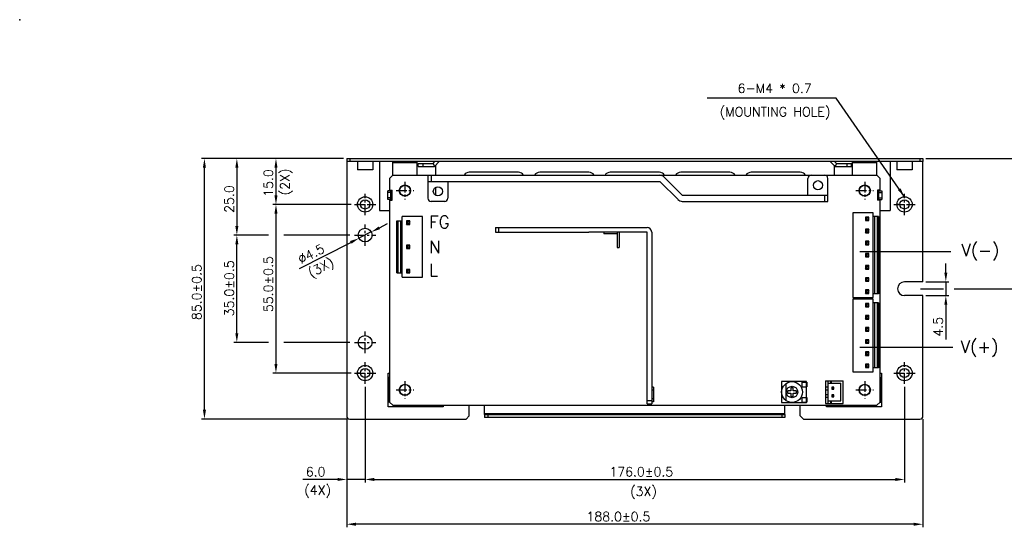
# Model space of a CAD drawing. Extents: x 262 to 754, y 1524 to 2417.
# Tile 6 of 8: x 262 to 583, y 1954 to 2119. Entities that reach past the tile are written whole.
import ezdxf

# ---------------------------------------------------------------- set-up
doc = ezdxf.new("R2010")
doc.units = 0
doc.header["$LTSCALE"] = 23.1
doc.header["$MEASUREMENT"] = 0
doc.linetypes.add('CENTER', pattern=[0.6, 0.375, -0.075, 0.075, -0.075])
doc.layers.get('0').update_dxf_attribs({"linetype": 'CONTINUOUS'})
doc.layers.get('Defpoints').update_dxf_attribs({"linetype": 'CONTINUOUS'})
for name, color, linetype in [('02___PRT_ALL_AXES', 7, 'CONTINUOUS'), ('C', 4, 'CENTER'), ('DIM', 2, 'CONTINUOUS')]:
    doc.layers.add(name, color=color, linetype=linetype)
doc.styles.add('SIMPLEX', font='SIMPLEX.shx')
doc.dimstyles.get("Standard").update_dxf_attribs({"dimtxt": 4.746094, "dimasz": 3.5, "dimexe": 7.56, "dimexo": 2.625, "dimgap": 0.09, "dimtad": 0, "dimtih": 1, "dimtoh": 1, "dimdec": 4, "dimzin": 0, "dimdsep": 46, "dimtxsty": 'STANDARD', "dimcen": 3.78, "dimadec": 0, "dimazin": 0, "dimtfac": 1, "dimtdec": 4, "dimtofl": 0, "dimtmove": 0, "dimatfit": 3, "dimfxl": 1, "dimtolj": 1, "dimtzin": 0, "dimarcsym": 0})
doc.dimstyles.new('STANDARD$0', dxfattribs={"dimtxt": 3, "dimasz": 3, "dimexe": 1, "dimexo": 1, "dimgap": 1, "dimtad": 1, "dimdec": 1, "dimzin": 0, "dimdsep": 46, "dimtxsty": 'STANDARD', "dimcen": -0.5, "dimclrd": 2, "dimclre": 2, "dimclrt": 2, "dimadec": 0, "dimazin": 0, "dimtfac": 1, "dimtdec": 1, "dimtmove": 0, "dimatfit": 3, "dimfxl": 1, "dimtolj": 1, "dimtzin": 0, "dimarcsym": 0})
doc.dimstyles.new('STANDARD$7', dxfattribs={"dimtxt": 3, "dimasz": 3, "dimexe": 1, "dimexo": 1, "dimgap": 1, "dimtad": 1, "dimdec": 1, "dimzin": 0, "dimdsep": 46, "dimtxsty": 'STANDARD', "dimcen": -0.5, "dimclrd": 2, "dimclre": 2, "dimclrt": 2, "dimadec": 0, "dimazin": 0, "dimtfac": 1, "dimtdec": 1, "dimtmove": 0, "dimatfit": 3, "dimfxl": 1, "dimtolj": 1, "dimtzin": 0, "dimarcsym": 0})

# ---------------------------------------------------------------- blocks, each defined once
blk = doc.blocks.new('*D120')
at = {"layer": 'Defpoints', "color": 0, "transparency": 16777216}
for p in [(368.39, 2074.01), (332.54, 2049.01), (343.91, 2049.01)]:
    blk.add_point(p, dxfattribs=at)
at = {"layer": 'DIM', "lineweight": -2, "transparency": 16777216}
for p, q in [((367.39, 2074.01), (331.54, 2074.01)), ((332.54, 2071.01), (332.54, 2052.01)), ((342.91, 2049.01), (331.54, 2049.01))]:
    blk.add_line(p, q, dxfattribs=at)
at = {"layer": 'DIM', "transparency": 16777216}
for points in [[(332.04, 2071.01), (333.04, 2071.01), (332.54, 2074.01)], [(332.04, 2052.01), (333.04, 2052.01), (332.54, 2049.01)]]:
    blk.add_solid(points, dxfattribs=at)
at = {"layer": 'DIM', "transparency": 16777216, "insert": (330.04, 2060.75), "char_height": 3, "attachment_point": 5, "rotation": 90, "style": 'SIMPLEX'}
blk.add_mtext('\\A1;25.0', dxfattribs=at)
blk = doc.blocks.new('*D121')
at = {"layer": 'Defpoints', "color": 0, "transparency": 16777216}
for p in [(332.54, 2049.01), (343.91, 2049.01), (343.9, 2014.01)]:
    blk.add_point(p, dxfattribs=at)
at = {"layer": 'DIM', "lineweight": -2, "transparency": 16777216}
for p, q in [((342.91, 2049.01), (331.54, 2049.01)), ((332.54, 2017.01), (332.54, 2046.01)), ((342.9, 2014.01), (331.54, 2014.01))]:
    blk.add_line(p, q, dxfattribs=at)
at = {"layer": 'DIM', "transparency": 16777216}
for points in [[(332.04, 2046.01), (333.04, 2046.01), (332.54, 2049.01)], [(332.04, 2017.01), (333.04, 2017.01), (332.54, 2014.01)]]:
    blk.add_solid(points, dxfattribs=at)
at = {"layer": 'DIM', "transparency": 16777216, "insert": (330.04, 2031.63), "char_height": 3, "attachment_point": 5, "rotation": 90, "style": 'SIMPLEX'}
blk.add_mtext('\\A1;35.0±0.5', dxfattribs=at)
blk = doc.blocks.new('*D122')
at = {"layer": 'Defpoints', "color": 0, "transparency": 16777216}
for p in [(321.96, 2074.01), (368.39, 2074.01), (369.39, 1989.01)]:
    blk.add_point(p, dxfattribs=at)
at = {"layer": 'DIM', "lineweight": -2, "transparency": 16777216}
for p, q in [((367.39, 2074.01), (320.96, 2074.01)), ((321.96, 1992.01), (321.96, 2071.01)), ((368.39, 1989.01), (320.96, 1989.01))]:
    blk.add_line(p, q, dxfattribs=at)
at = {"layer": 'DIM', "transparency": 16777216}
for points in [[(321.46, 2071.01), (322.46, 2071.01), (321.96, 2074.01)], [(321.46, 1992.01), (322.46, 1992.01), (321.96, 1989.01)]]:
    blk.add_solid(points, dxfattribs=at)
at = {"layer": 'DIM', "transparency": 16777216, "insert": (319.46, 2030.4), "char_height": 3, "attachment_point": 5, "rotation": 90, "style": 'SIMPLEX'}
blk.add_mtext('\\A1;85.0±0.5', dxfattribs=at)
blk = doc.blocks.new('*D123')
at = {"layer": 'Defpoints', "color": 0, "transparency": 16777216}
for p in [(374.39, 2000.51), (368.39, 1990.01), (374.39, 1969.3)]:
    blk.add_point(p, dxfattribs=at)
at = {"layer": 'DIM', "lineweight": -2, "transparency": 16777216}
for p, q in [((374.39, 1999.51), (374.39, 1968.3)), ((368.39, 1989.01), (368.39, 1968.3)), ((365.39, 1969.3), (354.1, 1969.3)), ((374.39, 1969.3), (368.39, 1969.3)), ((377.39, 1969.3), (380.39, 1969.3))]:
    blk.add_line(p, q, dxfattribs=at)
at = {"layer": 'DIM', "transparency": 16777216}
for points in [[(365.39, 1969.8), (365.39, 1968.8), (368.39, 1969.3)], [(377.39, 1969.8), (377.39, 1968.8), (374.39, 1969.3)]]:
    blk.add_solid(points, dxfattribs=at)
at = {"layer": 'DIM', "transparency": 16777216, "insert": (358.25, 1971.8), "char_height": 3, "attachment_point": 5, "style": 'SIMPLEX'}
blk.add_mtext('\\A1;6.0', dxfattribs=at)
blk = doc.blocks.new('*D124')
at = {"layer": 'Defpoints', "color": 0, "transparency": 16777216}
for p in [(374.39, 2000.51), (550.39, 2000.51), (550.39, 1969.3)]:
    blk.add_point(p, dxfattribs=at)
at = {"layer": 'DIM', "lineweight": -2, "transparency": 16777216}
for p, q in [((374.39, 1999.51), (374.39, 1968.3)), ((550.39, 1999.51), (550.39, 1968.3)), ((377.39, 1969.3), (547.39, 1969.3))]:
    blk.add_line(p, q, dxfattribs=at)
at = {"layer": 'DIM', "transparency": 16777216}
for points in [[(377.39, 1969.8), (377.39, 1968.8), (374.39, 1969.3)], [(547.39, 1969.8), (547.39, 1968.8), (550.39, 1969.3)]]:
    blk.add_solid(points, dxfattribs=at)
at = {"layer": 'DIM', "transparency": 16777216, "insert": (464.5, 1971.8), "char_height": 3, "attachment_point": 5, "style": 'SIMPLEX'}
blk.add_mtext('\\A1;176.0±0.5', dxfattribs=at)
blk = doc.blocks.new('*D125')
at = {"layer": 'Defpoints', "color": 0, "transparency": 16777216}
for p in [(556.39, 2074.01), (565.58, 2031.51), (590.52, 2031.51)]:
    blk.add_point(p, dxfattribs=at)
at = {"layer": 'DIM', "lineweight": -2, "transparency": 16777216}
for p, q in [((557.39, 2074.01), (591.52, 2074.01)), ((590.52, 2071.01), (590.52, 2034.51)), ((566.58, 2031.51), (591.52, 2031.51))]:
    blk.add_line(p, q, dxfattribs=at)
at = {"layer": 'DIM', "transparency": 16777216}
for points in [[(590.02, 2071.01), (591.02, 2071.01), (590.52, 2074.01)], [(590.02, 2034.51), (591.02, 2034.51), (590.52, 2031.51)]]:
    blk.add_solid(points, dxfattribs=at)
at = {"layer": 'DIM', "transparency": 16777216, "insert": (588.02, 2052.9), "char_height": 3, "attachment_point": 5, "rotation": 90, "style": 'SIMPLEX'}
blk.add_mtext('\\A1;42.5', dxfattribs=at)
blk = doc.blocks.new('*D126')
at = {"layer": 'Defpoints', "color": 0, "transparency": 16777216}
for p in [(368.39, 1990.01), (556.39, 1990.01), (368.39, 1954.69)]:
    blk.add_point(p, dxfattribs=at)
at = {"layer": 'DIM', "lineweight": -2, "transparency": 16777216}
for p, q in [((368.39, 1989.01), (368.39, 1953.69)), ((556.39, 1989.01), (556.39, 1953.69)), ((553.39, 1954.69), (371.39, 1954.69))]:
    blk.add_line(p, q, dxfattribs=at)
at = {"layer": 'DIM', "transparency": 16777216}
for points in [[(371.39, 1955.19), (371.39, 1954.19), (368.39, 1954.69)], [(553.39, 1955.19), (553.39, 1954.19), (556.39, 1954.69)]]:
    blk.add_solid(points, dxfattribs=at)
at = {"layer": 'DIM', "transparency": 16777216, "insert": (457.04, 1957.19), "char_height": 3, "attachment_point": 5, "style": 'SIMPLEX'}
blk.add_mtext('\\A1;188.0±0.5', dxfattribs=at)
blk = doc.blocks.new('*D117')
at = {"layer": 'Defpoints', "color": 0, "transparency": 16777216}
for p in [(368.39, 2074.01), (345.3, 2059.01), (370.89, 2059.01)]:
    blk.add_point(p, dxfattribs=at)
at = {"layer": 'DIM', "lineweight": -2, "transparency": 16777216}
for p, q in [((367.39, 2074.01), (344.3, 2074.01)), ((345.3, 2071.01), (345.3, 2062.01)), ((369.89, 2059.01), (344.3, 2059.01))]:
    blk.add_line(p, q, dxfattribs=at)
at = {"layer": 'DIM', "transparency": 16777216}
for points in [[(344.8, 2071.01), (345.8, 2071.01), (345.3, 2074.01)], [(344.8, 2062.01), (345.8, 2062.01), (345.3, 2059.01)]]:
    blk.add_solid(points, dxfattribs=at)
at = {"layer": 'DIM', "transparency": 16777216, "insert": (342.8, 2065.98), "char_height": 3, "attachment_point": 5, "rotation": 90, "style": 'SIMPLEX'}
blk.add_mtext('\\A1;15.0', dxfattribs=at)
blk = doc.blocks.new('*D118')
at = {"layer": 'Defpoints', "color": 0, "transparency": 16777216}
for p in [(370.89, 2059.01), (345.3, 2004.01), (370.89, 2004.01)]:
    blk.add_point(p, dxfattribs=at)
at = {"layer": 'DIM', "lineweight": -2, "transparency": 16777216}
for p, q in [((369.89, 2059.01), (344.3, 2059.01)), ((345.3, 2056.01), (345.3, 2007.01)), ((369.89, 2004.01), (344.3, 2004.01))]:
    blk.add_line(p, q, dxfattribs=at)
at = {"layer": 'DIM', "transparency": 16777216}
for points in [[(344.8, 2056.01), (345.8, 2056.01), (345.3, 2059.01)], [(344.8, 2007.01), (345.8, 2007.01), (345.3, 2004.01)]]:
    blk.add_solid(points, dxfattribs=at)
at = {"layer": 'DIM', "transparency": 16777216, "insert": (342.8, 2033.01), "char_height": 3, "attachment_point": 5, "rotation": 90, "style": 'SIMPLEX'}
blk.add_mtext('\\A1;55.0±0.5', dxfattribs=at)
blk = doc.blocks.new('*D119')
at = {"layer": 'Defpoints', "color": 0, "transparency": 16777216}
for p in [(556.39, 2033.76), (556.39, 2029.26), (563.87, 2029.26)]:
    blk.add_point(p, dxfattribs=at)
at = {"layer": 'DIM', "lineweight": -2, "transparency": 16777216}
for p, q in [((563.87, 2036.76), (563.87, 2039.76)), ((557.39, 2033.76), (564.87, 2033.76)), ((563.87, 2033.76), (563.87, 2029.26)), ((557.39, 2029.26), (564.87, 2029.26)), ((563.87, 2026.26), (563.87, 2014.97))]:
    blk.add_line(p, q, dxfattribs=at)
at = {"layer": 'DIM', "transparency": 16777216}
for points in [[(563.37, 2036.76), (564.37, 2036.76), (563.87, 2033.76)], [(563.37, 2026.26), (564.37, 2026.26), (563.87, 2029.26)]]:
    blk.add_solid(points, dxfattribs=at)
at = {"layer": 'DIM', "transparency": 16777216, "insert": (561.37, 2019.11), "char_height": 3, "attachment_point": 5, "rotation": 90, "style": 'SIMPLEX'}
blk.add_mtext('\\A1;4.5', dxfattribs=at)
blk = doc.blocks.new('*D135')
at = {"layer": 'Defpoints', "color": 0, "transparency": 16777216}
for p in [(376.4, 2050.02), (372.38, 2047.99)]:
    blk.add_point(p, dxfattribs=at)
at = {"layer": 'DIM', "lineweight": -2, "transparency": 16777216}
for p, q in [((376.4, 2050.02), (372.38, 2047.99)), ((379.07, 2051.38), (381.74, 2052.74)), ((353.02, 2038.15), (369.71, 2046.63))]:
    blk.add_line(p, q, dxfattribs=at)
at = {"layer": 'DIM', "transparency": 16777216}
for points in [[(378.84, 2051.83), (379.3, 2050.94), (376.4, 2050.02)], [(369.48, 2047.07), (369.94, 2046.18), (372.38, 2047.99)]]:
    blk.add_solid(points, dxfattribs=at)
at = {"layer": 'DIM', "transparency": 16777216, "insert": (356.79, 2042.87), "char_height": 3, "attachment_point": 5, "rotation": 26.9311, "style": 'SIMPLEX'}
blk.add_mtext('\\A1;∅4.5', dxfattribs=at)

msp = doc.modelspace()

# ---------------------------------------------------------------- linework, layer by layer
at = {"color": 7, "linetype": 'Continuous'}
for p, q in [((368.39, 2074.01), (368.39, 2073.01)), ((368.39, 2074.01), (556.39, 2074.01)), ((369.39, 2074.01), (369.39, 2073.01)), ((391.69, 2071.41), (391.69, 2072.41)), ((391.69, 2072.41), (396.59, 2072.41)), ((393.19, 2072.41), (393.19, 2071.41)), ((396.59, 2072.41), (397.19, 2073.01)), ((396.59, 2072.41), (397, 2071.41)), ((527.59, 2073.01), (528.19, 2072.41)), ((528.19, 2072.41), (527.78, 2071.41)), ((528.19, 2072.41), (533.09, 2072.41)), ((531.59, 2072.41), (531.59, 2071.41)), ((533.09, 2071.41), (533.09, 2072.41)), ((555.39, 2074.01), (555.39, 2073.01)), ((556.39, 2074.01), (556.39, 2073.01)), ((383.39, 2068.51), (382.39, 2067.51)), ((382.39, 2067.51), (382.39, 2063.61)), ((383.39, 2068.51), (541.39, 2068.51)), ((394.89, 2068.51), (394.89, 2061.01)), ((394.89, 2066.51), (470.56, 2066.51)), ((395.89, 2068.51), (395.89, 2066.51)), ((401.39, 2066.51), (401.39, 2061.01)), ((470.56, 2066.51), (476.48, 2060.59)), ((477.89, 2062.01), (471.98, 2067.92)), ((518.89, 2062.01), (518.89, 2067.51)), ((525.39, 2060.01), (525.39, 2067.51)), ((542.39, 2067.51), (541.39, 2068.51)), ((542.39, 2063.61), (542.39, 2067.51)), ((381.79, 2060.61), (381.79, 2063.41)), ((382.79, 2063.41), (381.79, 2063.41)), ((382.79, 2062.91), (381.79, 2062.91)), ((382.39, 2063.61), (383.19, 2063.61)), ((383.19, 2060.41), (383.19, 2063.61)), ((542.39, 2063.61), (541.59, 2063.61)), ((541.59, 2063.61), (541.59, 2060.41)), ((541.99, 2063.41), (542.99, 2063.41)), ((541.99, 2062.91), (542.99, 2062.91)), ((542.99, 2063.41), (542.99, 2060.61)), ((382.79, 2061.11), (381.79, 2061.11)), ((382.79, 2060.61), (381.79, 2060.61)), ((382.39, 2060.41), (382.39, 1994.51)), ((382.39, 2060.41), (383.19, 2060.41)), ((400.39, 2060.01), (395.89, 2060.01)), ((477.89, 2062.01), (525.39, 2062.01)), ((477.89, 2060.01), (525.39, 2060.01)), ((524.39, 2060.01), (524.39, 2062.01)), ((542.39, 2060.41), (541.59, 2060.41)), ((541.99, 2061.11), (542.99, 2061.11)), ((541.99, 2060.61), (542.99, 2060.61)), ((542.39, 1994.51), (542.39, 2060.41)), ((540.19, 2056.27), (533.49, 2056.27)), ((533.49, 2056.27), (533.49, 2028.61)), ((540.19, 2028.61), (540.19, 2056.27)), ((384.74, 2036.66), (384.74, 2053.66)), ((384.74, 2053.66), (386.44, 2053.66)), ((385.13, 2036.66), (385.13, 2053.66)), ((386.04, 2036.66), (386.04, 2053.66)), ((386.44, 2035.26), (386.44, 2055.06)), ((393.14, 2055.06), (386.44, 2055.06)), ((387.87, 2053.65), (387.87, 2052.51)), ((387.87, 2053.65), (388.13, 2053.38)), ((389.01, 2053.65), (387.87, 2053.65)), ((388.13, 2053.38), (388.13, 2052.77)), ((388.75, 2053.38), (388.13, 2053.38)), ((389.01, 2053.65), (388.75, 2053.38)), ((388.75, 2052.77), (388.75, 2053.38)), ((389.01, 2052.51), (389.01, 2053.65)), ((393.14, 2035.26), (393.14, 2055.06)), ((538.76, 2054.89), (537.62, 2054.89)), ((537.62, 2054.89), (537.62, 2053.75)), ((537.62, 2054.89), (537.88, 2054.62)), ((537.62, 2053.75), (537.88, 2054.01)), ((537.62, 2053.75), (538.76, 2053.75)), ((538.5, 2054.62), (537.88, 2054.62)), ((537.88, 2054.62), (537.88, 2054.01)), ((537.88, 2054.01), (538.5, 2054.01)), ((538.76, 2054.89), (538.5, 2054.62)), ((538.5, 2054.01), (538.5, 2054.62)), ((538.76, 2053.75), (538.5, 2054.01)), ((538.76, 2053.75), (538.76, 2054.89)), ((541.89, 2055.02), (540.19, 2055.02)), ((540.59, 2055.02), (540.59, 2029.86)), ((541.5, 2055.02), (541.5, 2029.86)), ((541.89, 2055.02), (541.89, 2029.86)), ((387.87, 2052.51), (388.13, 2052.77)), ((387.87, 2052.51), (389.01, 2052.51)), ((388.13, 2052.77), (388.75, 2052.77)), ((389.01, 2052.51), (388.75, 2052.77)), ((416.89, 2051.51), (416.89, 2049.97)), ((416.89, 2051.51), (466.39, 2051.51)), ((416.89, 2049.97), (447.37, 2049.97)), ((417.89, 2051.51), (417.89, 2049.97)), ((447.37, 2050.01), (447.37, 2049.97)), ((466.39, 2050.01), (447.37, 2050.01)), ((452.24, 2050.01), (452.24, 2049.41)), ((456.64, 2050.01), (456.64, 2045.01)), ((457.24, 2050.01), (457.24, 2045.01)), ((466.39, 1994.01), (466.39, 2050.01)), ((467.89, 2050.01), (467.89, 1994.01)), ((538.76, 2050.93), (537.62, 2050.93)), ((537.62, 2050.93), (537.88, 2050.66)), ((537.62, 2050.93), (537.62, 2049.79)), ((537.62, 2049.79), (537.88, 2050.05)), ((537.62, 2049.79), (538.76, 2049.79)), ((538.5, 2050.66), (537.88, 2050.66)), ((537.88, 2050.66), (537.88, 2050.05)), ((537.88, 2050.05), (538.5, 2050.05)), ((538.76, 2050.93), (538.5, 2050.66)), ((538.5, 2050.05), (538.5, 2050.66)), ((538.76, 2049.79), (538.5, 2050.05)), ((538.76, 2049.79), (538.76, 2050.93)), ((456.64, 2049.41), (452.24, 2049.41)), ((538.76, 2046.97), (537.62, 2046.97)), ((537.62, 2046.97), (537.88, 2046.7)), ((537.62, 2046.97), (537.62, 2045.83)), ((538.5, 2046.7), (537.88, 2046.7)), ((537.88, 2046.7), (537.88, 2046.09)), ((538.76, 2046.97), (538.5, 2046.7)), ((538.5, 2046.09), (538.5, 2046.7)), ((538.76, 2045.83), (538.76, 2046.97)), ((387.87, 2045.73), (387.87, 2044.59)), ((387.87, 2045.73), (388.13, 2045.46)), ((389.01, 2045.73), (387.87, 2045.73)), ((387.87, 2044.59), (388.13, 2044.85)), ((387.87, 2044.59), (389.01, 2044.59)), ((388.13, 2045.46), (388.13, 2044.85)), ((388.75, 2045.46), (388.13, 2045.46)), ((388.13, 2044.85), (388.75, 2044.85)), ((389.01, 2045.73), (388.75, 2045.46)), ((388.75, 2044.85), (388.75, 2045.46)), ((389.01, 2044.59), (388.75, 2044.85)), ((389.01, 2044.59), (389.01, 2045.73)), ((456.64, 2045.01), (457.24, 2045.01)), ((537.62, 2045.83), (537.88, 2046.09)), ((537.62, 2045.83), (538.76, 2045.83)), ((537.88, 2046.09), (538.5, 2046.09)), ((538.76, 2045.83), (538.5, 2046.09)), ((538.76, 2043.01), (537.62, 2043.01)), ((537.62, 2043.01), (537.88, 2042.74)), ((537.62, 2043.01), (537.62, 2041.87)), ((537.62, 2041.87), (537.88, 2042.13)), ((537.62, 2041.87), (538.76, 2041.87)), ((538.5, 2042.74), (537.88, 2042.74)), ((537.88, 2042.74), (537.88, 2042.13)), ((537.88, 2042.13), (538.5, 2042.13)), ((538.76, 2043.01), (538.5, 2042.74)), ((538.5, 2042.13), (538.5, 2042.74)), ((538.76, 2041.87), (538.5, 2042.13)), ((538.76, 2041.87), (538.76, 2043.01)), ((387.87, 2037.81), (387.87, 2036.67)), ((387.87, 2037.81), (388.13, 2037.54)), ((389.01, 2037.81), (387.87, 2037.81)), ((387.87, 2036.67), (388.13, 2036.93)), ((388.13, 2037.54), (388.13, 2036.93)), ((388.75, 2037.54), (388.13, 2037.54)), ((388.13, 2036.93), (388.75, 2036.93)), ((389.01, 2037.81), (388.75, 2037.54)), ((388.75, 2036.93), (388.75, 2037.54)), ((389.01, 2036.67), (388.75, 2036.93)), ((389.01, 2036.67), (389.01, 2037.81)), ((538.76, 2039.05), (537.62, 2039.05)), ((537.62, 2039.05), (537.88, 2038.78)), ((537.62, 2039.05), (537.62, 2037.91)), ((537.62, 2037.91), (537.88, 2038.17)), ((537.62, 2037.91), (538.76, 2037.91)), ((538.5, 2038.78), (537.88, 2038.78)), ((537.88, 2038.78), (537.88, 2038.17)), ((537.88, 2038.17), (538.5, 2038.17)), ((538.76, 2039.05), (538.5, 2038.78)), ((538.5, 2038.17), (538.5, 2038.78)), ((538.76, 2037.91), (538.5, 2038.17)), ((538.76, 2037.91), (538.76, 2039.05)), ((384.74, 2036.66), (386.44, 2036.66)), ((386.44, 2035.26), (393.14, 2035.26)), ((387.87, 2036.67), (389.01, 2036.67)), ((538.76, 2035.09), (537.62, 2035.09)), ((537.62, 2035.09), (537.88, 2034.82)), ((537.62, 2035.09), (537.62, 2033.95)), ((537.62, 2033.95), (537.88, 2034.21)), ((537.62, 2033.95), (538.76, 2033.95)), ((538.5, 2034.82), (537.88, 2034.82)), ((537.88, 2034.82), (537.88, 2034.21)), ((537.88, 2034.21), (538.5, 2034.21)), ((538.76, 2035.09), (538.5, 2034.82)), ((538.5, 2034.21), (538.5, 2034.82)), ((538.76, 2033.95), (538.5, 2034.21)), ((538.76, 2033.95), (538.76, 2035.09)), ((538.76, 2031.13), (537.62, 2031.13)), ((537.62, 2031.13), (537.88, 2030.86)), ((537.62, 2031.13), (537.62, 2029.99)), ((538.5, 2030.86), (537.88, 2030.86)), ((537.88, 2030.86), (537.88, 2030.25)), ((538.76, 2031.13), (538.5, 2030.86)), ((538.5, 2030.25), (538.5, 2030.86)), ((538.76, 2029.99), (538.76, 2031.13)), ((533.49, 2028.61), (540.19, 2028.61)), ((540.19, 2028.11), (533.49, 2028.11)), ((533.49, 2028.11), (533.49, 2004.41)), ((537.62, 2029.99), (537.88, 2030.25)), ((537.62, 2029.99), (538.76, 2029.99)), ((537.88, 2030.25), (538.5, 2030.25)), ((538.76, 2029.99), (538.5, 2030.25)), ((541.89, 2029.86), (540.19, 2029.86)), ((540.19, 2004.41), (540.19, 2028.11)), ((538.76, 2026.73), (537.62, 2026.73)), ((537.62, 2026.73), (537.88, 2026.46)), ((537.62, 2026.73), (537.62, 2025.59)), ((537.62, 2025.59), (537.88, 2025.85)), ((537.62, 2025.59), (538.76, 2025.59)), ((538.5, 2026.46), (537.88, 2026.46)), ((537.88, 2026.46), (537.88, 2025.85)), ((537.88, 2025.85), (538.5, 2025.85)), ((538.76, 2026.73), (538.5, 2026.46)), ((538.5, 2025.85), (538.5, 2026.46)), ((538.76, 2025.59), (538.5, 2025.85)), ((538.76, 2025.59), (538.76, 2026.73)), ((541.89, 2026.86), (540.19, 2026.86)), ((540.59, 2026.86), (540.59, 2005.66)), ((541.5, 2026.86), (541.5, 2005.66)), ((541.89, 2026.86), (541.89, 2005.66)), ((538.76, 2022.77), (537.62, 2022.77)), ((537.62, 2022.77), (537.88, 2022.5)), ((537.62, 2022.77), (537.62, 2021.63)), ((537.62, 2021.63), (537.88, 2021.89)), ((537.62, 2021.63), (538.76, 2021.63)), ((538.5, 2022.5), (537.88, 2022.5)), ((537.88, 2022.5), (537.88, 2021.89)), ((537.88, 2021.89), (538.5, 2021.89)), ((538.76, 2022.77), (538.5, 2022.5)), ((538.5, 2021.89), (538.5, 2022.5)), ((538.76, 2021.63), (538.5, 2021.89)), ((538.76, 2021.63), (538.76, 2022.77)), ((538.76, 2018.81), (537.62, 2018.81)), ((537.62, 2018.81), (537.88, 2018.54)), ((537.62, 2018.81), (537.62, 2017.67)), ((537.62, 2017.67), (537.88, 2017.93)), ((537.62, 2017.67), (538.76, 2017.67)), ((538.5, 2018.54), (537.88, 2018.54)), ((537.88, 2018.54), (537.88, 2017.93)), ((537.88, 2017.93), (538.5, 2017.93)), ((538.76, 2018.81), (538.5, 2018.54)), ((538.5, 2017.93), (538.5, 2018.54)), ((538.76, 2017.67), (538.5, 2017.93)), ((538.76, 2017.67), (538.76, 2018.81)), ((538.76, 2014.85), (537.62, 2014.85)), ((537.62, 2014.85), (537.88, 2014.58)), ((537.62, 2014.85), (537.62, 2013.71)), ((538.5, 2014.58), (537.88, 2014.58)), ((537.88, 2014.58), (537.88, 2013.97)), ((538.76, 2014.85), (538.5, 2014.58)), ((538.5, 2013.97), (538.5, 2014.58)), ((538.76, 2013.71), (538.76, 2014.85)), ((537.62, 2013.71), (537.88, 2013.97)), ((537.62, 2013.71), (538.76, 2013.71)), ((537.88, 2013.97), (538.5, 2013.97)), ((538.76, 2013.71), (538.5, 2013.97)), ((538.76, 2010.89), (537.62, 2010.89)), ((537.62, 2010.89), (537.88, 2010.62)), ((537.62, 2010.89), (537.62, 2009.75)), ((537.62, 2009.75), (537.88, 2010.01)), ((537.62, 2009.75), (538.76, 2009.75)), ((538.5, 2010.62), (537.88, 2010.62)), ((537.88, 2010.62), (537.88, 2010.01)), ((537.88, 2010.01), (538.5, 2010.01)), ((538.76, 2010.89), (538.5, 2010.62)), ((538.5, 2010.01), (538.5, 2010.62)), ((538.76, 2009.75), (538.5, 2010.01)), ((538.76, 2009.75), (538.76, 2010.89)), ((538.76, 2006.93), (537.62, 2006.93)), ((537.62, 2006.93), (537.88, 2006.66)), ((537.62, 2006.93), (537.62, 2005.79)), ((537.62, 2005.79), (537.88, 2006.05)), ((537.62, 2005.79), (538.76, 2005.79)), ((538.5, 2006.66), (537.88, 2006.66)), ((537.88, 2006.66), (537.88, 2006.05)), ((537.88, 2006.05), (538.5, 2006.05)), ((538.76, 2006.93), (538.5, 2006.66)), ((538.5, 2006.05), (538.5, 2006.66)), ((538.76, 2005.79), (538.5, 2006.05)), ((538.76, 2005.79), (538.76, 2006.93)), ((541.89, 2005.66), (540.19, 2005.66)), ((524.64, 2001.51), (530.39, 2001.51)), ((524.64, 2001.51), (524.64, 1994.11)), ((525.44, 1994.11), (525.44, 2001.51)), ((526.34, 2000.71), (526.34, 2001.51)), ((526.44, 2001.51), (526.44, 2000.71)), ((530.39, 1994.11), (530.39, 2001.51)), ((533.49, 2004.41), (540.19, 2004.41)), ((468.49, 1999.41), (467.89, 1999.41)), ((468.49, 1998.41), (467.89, 1998.41)), ((468.49, 1999.41), (468.49, 1994.61)), ((511.82, 1994.96), (511.82, 2000.65)), ((514.09, 1999.21), (513.29, 1999.21)), ((513.29, 1999.21), (513.29, 1998.21)), ((514.09, 1998.21), (514.09, 1999.21)), ((518.39, 2001.06), (518.39, 2001.21)), ((518.39, 1996.06), (518.39, 1999.56)), ((524.64, 1999.48), (525.44, 1999.48)), ((524.64, 1998.58), (525.44, 1998.58)), ((525.44, 2000.71), (529.59, 2000.71)), ((527.31, 1999.38), (526.67, 1999.38)), ((526.67, 1999.38), (526.77, 1999.28)), ((526.67, 1999.38), (526.67, 1998.74)), ((526.67, 1998.74), (526.77, 1998.84)), ((526.67, 1998.74), (527.31, 1998.74)), ((527.21, 1999.28), (526.77, 1999.28)), ((526.77, 1999.28), (526.77, 1998.84)), ((526.77, 1998.84), (527.21, 1998.84)), ((527.31, 1999.38), (527.21, 1999.28)), ((527.21, 1998.84), (527.21, 1999.28)), ((527.31, 1998.74), (527.21, 1998.84)), ((527.31, 1998.74), (527.31, 1999.38)), ((529.59, 1994.91), (529.59, 2000.71)), ((468.49, 1995.61), (467.89, 1995.61)), ((513.29, 1998.21), (512.29, 1998.21)), ((512.29, 1997.41), (512.29, 1998.21)), ((512.29, 1997.41), (513.29, 1997.41)), ((513.29, 1997.41), (513.29, 1996.41)), ((513.29, 1996.41), (514.09, 1996.41)), ((515.09, 1998.21), (514.09, 1998.21)), ((514.09, 1997.41), (515.09, 1997.41)), ((514.09, 1996.41), (514.09, 1997.41)), ((515.09, 1998.21), (515.09, 1997.41)), ((524.64, 1997.04), (525.44, 1997.04)), ((524.64, 1996.14), (525.44, 1996.14)), ((527.31, 1996.88), (526.67, 1996.88)), ((526.67, 1996.88), (526.77, 1996.78)), ((526.67, 1996.88), (526.67, 1996.24)), ((526.67, 1996.24), (526.77, 1996.34)), ((526.67, 1996.24), (527.31, 1996.24)), ((527.21, 1996.78), (526.77, 1996.78)), ((526.77, 1996.78), (526.77, 1996.34)), ((526.77, 1996.34), (527.21, 1996.34)), ((527.31, 1996.88), (527.21, 1996.78)), ((527.21, 1996.34), (527.21, 1996.78)), ((527.31, 1996.24), (527.21, 1996.34)), ((527.31, 1996.24), (527.31, 1996.88)), ((382.39, 1994.51), (383.39, 1993.51)), ((383.39, 1993.51), (541.39, 1993.51)), ((466.39, 1995.01), (467.89, 1995.01)), ((466.39, 1994.01), (467.89, 1994.01)), ((468.49, 1994.61), (467.89, 1994.61)), ((518.39, 1994.41), (518.39, 1994.56)), ((524.64, 1994.11), (530.39, 1994.11)), ((525.44, 1994.91), (529.59, 1994.91)), ((526.34, 1994.11), (526.34, 1994.91)), ((526.44, 1994.91), (526.44, 1994.11)), ((541.39, 1993.51), (542.39, 1994.51)), ((413.39, 1990.51), (413.39, 1989.51)), ((511.39, 1989.51), (413.39, 1989.51)), ((414.39, 1990.51), (414.39, 1989.51)), ((510.39, 1990.51), (510.39, 1989.51)), ((511.39, 1990.51), (511.39, 1989.51))]:
    msp.add_line(p, q, dxfattribs=at)
at = {"color": 3, "linetype": 'Continuous'}
for p, q in [((368.39, 2073.01), (368.39, 1990.01)), ((556.39, 2073.01), (368.39, 2073.01)), ((379.09, 2073.01), (379.09, 2057.01)), ((383.39, 2068.51), (383.39, 2073.01)), ((383.39, 2072.71), (391.39, 2072.71)), ((391.39, 2068.51), (391.39, 2073.01)), ((397, 2071.41), (398.6, 2073.01)), ((526.18, 2073.01), (527.78, 2071.41)), ((533.39, 2068.51), (533.39, 2073.01)), ((533.39, 2072.71), (541.39, 2072.71)), ((541.39, 2068.51), (541.39, 2073.01)), ((545.69, 2073.01), (545.69, 2057.01)), ((391.69, 2071.41), (397, 2071.41)), ((397.39, 2071.79), (397.39, 2068.51)), ((424.39, 2069.51), (408.39, 2069.51)), ((447.39, 2069.51), (431.39, 2069.51)), ((470.39, 2069.51), (454.39, 2069.51)), ((493.39, 2069.51), (477.39, 2069.51)), ((516.39, 2069.51), (500.39, 2069.51)), ((527.39, 2071.79), (527.39, 2068.51)), ((527.78, 2071.41), (533.09, 2071.41)), ((382.79, 2060.61), (382.79, 2063.41)), ((382.79, 2063.41), (383.19, 2063.41)), ((382.99, 2063.41), (382.99, 2060.61)), ((397.39, 2064.54), (397.39, 2061.97)), ((541.99, 2063.41), (541.59, 2063.41)), ((541.79, 2060.61), (541.79, 2063.41)), ((541.99, 2060.61), (541.99, 2063.41)), ((382.79, 2060.61), (383.19, 2060.61)), ((541.59, 2060.61), (541.99, 2060.61)), ((379.09, 2057.01), (382.39, 2057.01)), ((542.39, 2057.01), (545.69, 2057.01)), ((556.39, 1990.01), (556.39, 2029.26)), ((381.89, 1994.51), (381.89, 2002.51)), ((382.39, 2002.51), (381.89, 2002.51)), ((381.99, 2002.51), (381.99, 1994.51)), ((542.39, 2002.51), (542.89, 2002.51)), ((542.79, 1994.51), (542.79, 2002.51)), ((542.89, 2002.51), (542.89, 1994.51)), ((516.99, 2001.06), (518.49, 2001.06)), ((516.99, 1999.56), (516.99, 2001.06)), ((516.99, 1999.56), (518.49, 1999.56)), ((518.29, 2001.06), (518.29, 1999.56)), ((518.49, 2001.06), (518.49, 1999.56)), ((516.99, 1996.06), (518.49, 1996.06)), ((516.99, 1994.56), (516.99, 1996.06)), ((518.29, 1996.06), (518.29, 1994.56)), ((518.49, 1996.06), (518.49, 1994.56)), ((382.39, 1994.51), (381.89, 1994.51)), ((408.39, 1990.01), (408.39, 1993.51)), ((413.39, 1990.51), (413.39, 1993.51)), ((511.39, 1990.51), (511.39, 1993.51)), ((516.39, 1990.01), (516.39, 1993.51)), ((516.99, 1994.56), (518.49, 1994.56)), ((542.39, 1994.51), (542.89, 1994.51)), ((369.39, 1989.01), (407.39, 1989.01)), ((407.39, 1989.01), (408.39, 1990.01)), ((413.39, 1990.81), (511.39, 1990.81)), ((413.39, 1990.51), (511.39, 1990.51)), ((516.39, 1990.01), (517.39, 1989.01)), ((517.39, 1989.01), (555.39, 1989.01))]:
    msp.add_line(p, q, dxfattribs=at)
at = {"color": 7, "linetype": 'Continuous'}
for radius in [3.4, 1.87]:
    msp.add_circle((513.69, 1997.81), radius, dxfattribs=at)
at = {"color": 3, "linetype": 'Continuous'}
for centre, radius, start, end in [((408.39, 2067.51), 2, 90, 149.6444), ((424.39, 2067.51), 2, 30.3556, 90), ((431.39, 2067.51), 2, 90, 149.6444), ((447.39, 2067.51), 2, 30.3556, 90), ((454.39, 2067.51), 2, 90, 149.6444), ((470.39, 2067.51), 2, 30.3556, 90), ((477.39, 2067.51), 2, 90, 149.6444), ((493.39, 2067.51), 2, 30.3556, 90), ((500.39, 2067.51), 2, 90, 149.6444), ((516.39, 2067.51), 2, 30.3556, 90), ((369.39, 1990.01), 1, 180, 270), ((555.39, 1990.01), 1, 270, 0)]:
    msp.add_arc(centre, radius, start, end, dxfattribs=at)
at = {"color": 7, "linetype": 'Continuous'}
for centre, radius, start, end in [((470.56, 2066.51), 2, 45, 90), ((519.89, 2067.51), 1, 90, 180), ((524.39, 2067.51), 1, 0, 90), ((395.89, 2061.01), 1, 180, 270), ((400.39, 2061.01), 1, 270, 0), ((477.89, 2062.01), 2, 225, 270), ((466.39, 2050.01), 1.5, 0, 90)]:
    msp.add_arc(centre, radius, start, end, dxfattribs=at)
at = {"layer": '02___PRT_ALL_AXES', "color": 3, "linetype": 'Continuous'}
for p, q in [((371.89, 2073.01), (371.89, 2070.31)), ((376.89, 2073.01), (376.89, 2070.31)), ((547.89, 2073.01), (547.89, 2070.31)), ((552.89, 2073.01), (552.89, 2070.31)), ((556.39, 2033.76), (556.39, 2073.01)), ((376.89, 2070.31), (371.89, 2070.31)), ((552.89, 2070.31), (547.89, 2070.31)), ((556.39, 2033.76), (550.39, 2033.76)), ((556.39, 2029.26), (550.39, 2029.26)), ((381.89, 2002.51), (381.89, 2004.01)), ((381.89, 2004.01), (382.39, 2004.01)), ((542.39, 2004.01), (542.89, 2004.01)), ((542.89, 2004.01), (542.89, 2002.51)), ((381.89, 1993.01), (381.89, 1994.51)), ((399.89, 1993.01), (381.89, 1993.01)), ((399.89, 1993.51), (399.89, 1993.01)), ((524.89, 1993.01), (524.89, 1993.51)), ((542.89, 1993.01), (524.89, 1993.01)), ((542.89, 1994.51), (542.89, 1993.01))]:
    msp.add_line(p, q, dxfattribs=at)
at = {"layer": '02___PRT_ALL_AXES', "color": 7, "linetype": 'Continuous'}
for p, q in [((372.89, 2059.01), (371.89, 2059.01)), ((375.89, 2059.01), (376.89, 2059.01)), ((548.89, 2059.01), (547.89, 2059.01)), ((551.89, 2059.01), (552.89, 2059.01)), ((372.89, 2004.01), (371.89, 2004.01)), ((375.89, 2004.01), (376.89, 2004.01)), ((548.89, 2004.01), (547.89, 2004.01)), ((551.89, 2004.01), (552.89, 2004.01)), ((518.39, 2001.21), (510.29, 2001.21)), ((510.29, 2001.21), (510.29, 1994.41)), ((510.29, 1994.41), (518.39, 1994.41))]:
    msp.add_line(p, q, dxfattribs=at)
for centre, radius in [((522.14, 2065.26), 1.5), ((387.39, 2063.51), 1.85), ((398.14, 2063.26), 1.5), ((537.39, 2063.51), 1.85), ((374.39, 2059.01), 1.5), ((550.39, 2059.01), 1.5), ((374.39, 2004.01), 1.5), ((550.39, 2004.01), 1.5), ((387.39, 1998.51), 1.85), ((537.39, 1998.51), 1.85)]:
    msp.add_circle(centre, radius, dxfattribs=at)
at = {"layer": '02___PRT_ALL_AXES', "color": 3, "linetype": 'Continuous'}
for centre, radius in [((387.39, 2063.51), 1.75), ((537.39, 2063.51), 1.75), ((374.39, 2059.01), 2.5), ((550.39, 2059.01), 2.5), ((374.39, 2049.01), 2.25), ((374.39, 2014.01), 2.25), ((374.39, 2004.01), 2.5), ((550.39, 2004.01), 2.5), ((387.39, 1998.51), 1.75), ((537.39, 1998.51), 1.75)]:
    msp.add_circle(centre, radius, dxfattribs=at)
msp.add_arc((550.39, 2031.51), 2.25, 90, 270, dxfattribs=at)
at = {"layer": 'C', "ltscale": 0.4}
for p, q in [((387.39, 2066.36), (387.39, 2060.66)), ((537.39, 2066.36), (537.39, 2060.66)), ((384.54, 2063.51), (390.24, 2063.51)), ((534.54, 2063.51), (540.24, 2063.51)), ((374.39, 2055.51), (374.39, 2062.51)), ((550.39, 2055.51), (550.39, 2062.51)), ((370.89, 2059.01), (377.89, 2059.01)), ((546.89, 2059.01), (553.89, 2059.01)), ((374.39, 2045.51), (374.39, 2052.51)), ((370.89, 2049.01), (377.89, 2049.01)), ((374.39, 2010.51), (374.39, 2017.51)), ((370.89, 2014.01), (377.89, 2014.01)), ((374.39, 2000.51), (374.39, 2007.51)), ((550.39, 2000.51), (550.39, 2007.51)), ((370.89, 2004.01), (377.89, 2004.01)), ((546.89, 2004.01), (553.89, 2004.01)), ((384.54, 1998.51), (390.24, 1998.51)), ((387.39, 2001.36), (387.39, 1995.66)), ((534.54, 1998.51), (540.24, 1998.51)), ((537.39, 2001.36), (537.39, 1995.66))]:
    msp.add_line(p, q, dxfattribs=at)
at = {"layer": 'DIM'}
for p, q in [((369.43, 2049.01), (347.84, 2049.01)), ((535.82, 2043.62), (565.54, 2043.62)), ((555.6, 2031.51), (563.09, 2031.51)), ((369.43, 2014.01), (347.84, 2014.01)), ((535.82, 2012.41), (566.13, 2012.41))]:
    msp.add_line(p, q, dxfattribs=at)
msp.add_point((261.68, 2119.26), dxfattribs=at)

# ---------------------------------------------------------------- texts
at = {"layer": 'DIM', "style": 'SIMPLEX'}
for s, p in [('FG', (395.29, 2051.27)), ('N', (395.29, 2043.09)), ('V(-)', (568.94, 2042.1)), ('L', (395.29, 2035.61)), ('V(+)', (568.68, 2010.59))]:
    msp.add_text(s, height=4, dxfattribs=at).set_placement(p)
at = {"layer": 'DIM', "char_height": 3, "attachment_point": 5, "style": 'SIMPLEX'}
for s, insert in [('6-M4 * 0.7 ', (508.02, 2096.88)), ('(MOUNTING HOLE) ', (508.15, 2088.74)), ('(4X)', (358.91, 1965.33)), ('(3X)', (465.24, 1964.93))]:
    msp.add_mtext(s, dxfattribs=dict(at, insert=insert))
for s, insert, rotation in [('(2X)', (348.7, 2066.35), 90), ('(3X)', (360.22, 2038), 28.614)]:
    msp.add_mtext(s, dxfattribs=dict(at, insert=insert, rotation=rotation))

# ---------------------------------------------------------------- dimensions: what is measured, and where the dimension line sits
at = {"layer": 'DIM'}
for base, p1, p2, override, picture, middle in [((321.96, 2074.01), (369.39, 1989.01), (368.39, 2074.01), {"dimtad": 3, "dimtxsty": 'SIMPLEX', "dimcen": -2, "dimclrd": 256, "dimclre": 256, "dimclrt": 256, "dimtol": 1, "dimtp": 0.5, "dimtm": 0.5}, '*D122', (321.96, 2030.4)), ((332.54, 2049.01), (368.39, 2074.01), (343.91, 2049.01), {"dimtad": 3, "dimtxsty": 'SIMPLEX', "dimcen": -2, "dimclrd": 256, "dimclre": 256, "dimclrt": 256, "dimtdec": 0}, '*D120', (332.54, 2060.75)), ((345.3, 2059.01), (368.39, 2074.01), (370.89, 2059.01), {"dimtad": 3, "dimtxsty": 'SIMPLEX', "dimcen": -2, "dimclrd": 256, "dimclre": 256, "dimclrt": 256, "dimtdec": 0}, '*D117', (345.3, 2065.98)), ((590.52, 2031.51), (556.39, 2074.01), (565.58, 2031.51), {"dimtad": 3, "dimtxsty": 'SIMPLEX', "dimcen": -2, "dimclrd": 256, "dimclre": 256, "dimclrt": 256, "dimtdec": 0}, '*D125', (590.52, 2052.9)), ((345.3, 2004.01), (370.89, 2059.01), (370.89, 2004.01), {"dimtad": 3, "dimtxsty": 'SIMPLEX', "dimcen": -2, "dimclrd": 256, "dimclre": 256, "dimclrt": 256, "dimtol": 1, "dimtp": 0.5, "dimtm": 0.5}, '*D118', (345.3, 2033.01)), ((332.54, 2049.01), (343.9, 2014.01), (343.91, 2049.01), {"dimtad": 3, "dimtxsty": 'SIMPLEX', "dimcen": -2, "dimclrd": 256, "dimclre": 256, "dimclrt": 256, "dimtol": 1, "dimtp": 0.5, "dimtm": 0.5}, '*D121', (332.54, 2031.63)), ((563.87, 2029.26), (556.39, 2033.76), (556.39, 2029.26), {"dimtad": 3, "dimtxsty": 'SIMPLEX', "dimcen": -2, "dimclrd": 256, "dimclre": 256, "dimclrt": 256, "dimtdec": 0}, '*D119', (563.87, 2019.11))]:
    dim = msp.add_linear_dim(base=base, p1=p1, p2=p2, angle=90, dimstyle='STANDARD$0', override=override, dxfattribs=at)
    dim.commit()
    dim.dimension.update_dxf_attribs({"geometry": picture, "text_midpoint": middle, "dimtype": 160})
dim = msp.add_diameter_dim_2p(p1=(376.4, 2050.02), p2=(372.38, 2047.99), dimstyle='STANDARD', override={"dimtxt": 3, "dimasz": 3, "dimexe": 1, "dimexo": 1, "dimgap": 1, "dimtad": 3, "dimtih": 0, "dimtoh": 0, "dimdec": 1, "dimtxsty": 'SIMPLEX', "dimcen": -2, "dimclrd": 256, "dimclre": 256, "dimclrt": 256, "dimtdec": 0, "dimtofl": 1}, dxfattribs=at)
dim.commit()
dim.dimension.update_dxf_attribs({"geometry": '*D135', "text_midpoint": (357.93, 2040.64), "dimtype": 163})
for base, p1, p2, override, picture, middle in [((374.39, 1969.3), (368.39, 1990.01), (374.39, 2000.51), {"dimtad": 3, "dimtxsty": 'SIMPLEX', "dimcen": -2, "dimclrd": 256, "dimclre": 256, "dimclrt": 256, "dimtdec": 0}, '*D123', (358.25, 1969.3)), ((550.39, 1969.3), (374.39, 2000.51), (550.39, 2000.51), {"dimtad": 3, "dimtxsty": 'SIMPLEX', "dimcen": -2, "dimclrd": 256, "dimclre": 256, "dimclrt": 256, "dimtol": 1, "dimtp": 0.5, "dimtm": 0.5}, '*D124', (464.5, 1969.3)), ((368.39, 1954.69), (556.39, 1990.01), (368.39, 1990.01), {"dimtad": 3, "dimtxsty": 'SIMPLEX', "dimcen": -2, "dimclrd": 256, "dimclre": 256, "dimclrt": 256, "dimtol": 1, "dimtp": 0.5, "dimtm": 0.5}, '*D126', (457.04, 1954.69))]:
    dim = msp.add_linear_dim(base=base, p1=p1, p2=p2, dimstyle='STANDARD$0', override=override, dxfattribs=at)
    dim.commit()
    dim.dimension.update_dxf_attribs({"geometry": picture, "text_midpoint": middle, "dimtype": 160})

# ---------------------------------------------------------------- leaders
msp.add_leader([(550.38, 2061.52), (528.06, 2093.67), (485.99, 2093.67)], dimstyle='STANDARD$7', override={"dimgap": 1, "dimtad": 0, "dimtxsty": 'SIMPLEX', "dimcen": -2, "dimclrd": 256, "dimclre": 256, "dimclrt": 256, "dimtdec": 0}, dxfattribs=at)

doc.saveas('drawing.dxf')
